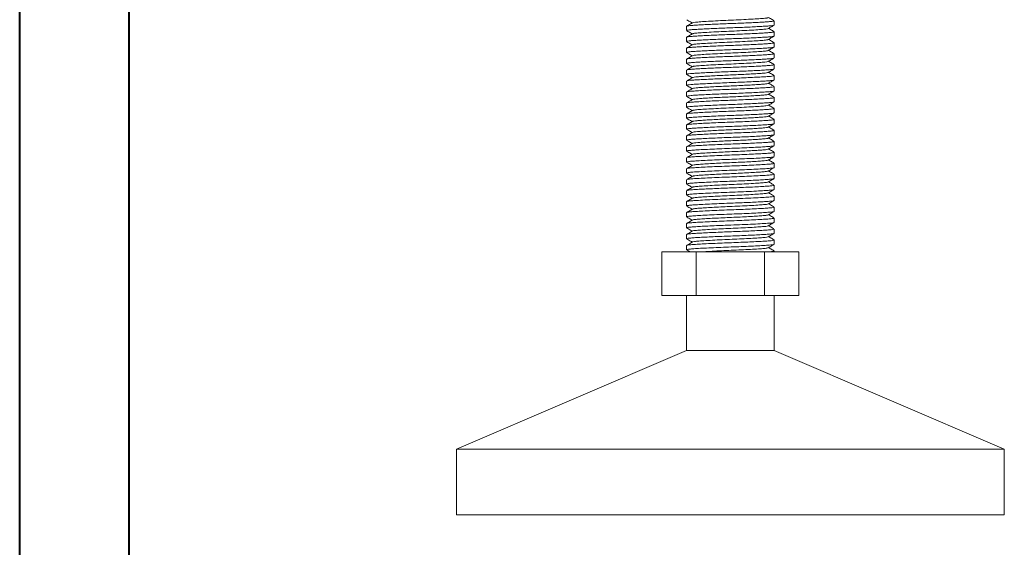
# Model space of a CAD drawing. Header units: millimetres. Extents: x 0 to 210, y 0 to 297.
# Tile 2 of 9: x 0 to 90, y 104 to 152. Entities that reach past the tile are written whole.
import ezdxf

# ---------------------------------------------------------------- set-up
doc = ezdxf.new("R2010")
doc.units = ezdxf.units.MM

msp = doc.modelspace()

# ---------------------------------------------------------------- linework, layer by layer
at = {"color": 7, "linetype": 'Continuous', "lineweight": 40}
for p, q in [((0.079, 0.215), (0.079, 297.215)), ((10.079, 5.215), (10.079, 292.215))]:
    msp.add_line(p, q, dxfattribs=at)
at = {"color": 7, "linetype": 'Continuous', "lineweight": 15}
for p, q in [((68.937, 151.572), (68.937, 151.962)), ((60.937, 151.462), (60.937, 151.072)), ((68.937, 150.572), (68.937, 150.962)), ((60.937, 150.462), (60.937, 150.072)), ((60.937, 149.462), (60.937, 149.072)), ((68.937, 149.572), (68.937, 149.962)), ((60.937, 148.462), (60.937, 148.072)), ((60.949, 148.462), (60.94, 148.469)), ((68.937, 148.572), (68.937, 148.962)), ((60.941, 147.462), (60.937, 147.464)), ((60.937, 147.462), (60.937, 147.072)), ((68.937, 147.572), (68.937, 147.962)), ((68.937, 146.572), (68.937, 146.962)), ((60.937, 146.462), (60.937, 146.072)), ((68.937, 145.572), (68.937, 145.962)), ((60.937, 145.462), (60.937, 145.072)), ((60.947, 145.462), (60.938, 145.467)), ((68.934, 144.968), (68.917, 144.973)), ((68.937, 144.572), (68.937, 144.962)), ((60.937, 144.462), (60.937, 144.072)), ((68.93, 143.971), (68.918, 143.974)), ((68.937, 143.572), (68.937, 143.962)), ((60.937, 143.462), (60.937, 143.072)), ((60.956, 143.462), (60.945, 143.473)), ((68.937, 142.572), (68.937, 142.962)), ((60.937, 142.462), (60.937, 142.072)), ((60.937, 141.462), (60.937, 141.072)), ((68.937, 141.572), (68.937, 141.962)), ((60.937, 140.462), (60.937, 140.072)), ((68.937, 140.572), (68.937, 140.962)), ((60.937, 139.462), (60.937, 139.072)), ((68.937, 139.572), (68.937, 139.962)), ((60.937, 138.462), (60.937, 138.072)), ((68.937, 138.572), (68.937, 138.962)), ((68.937, 137.572), (68.937, 137.962)), ((60.946, 137.462), (60.937, 137.465)), ((60.937, 137.462), (60.937, 137.072)), ((68.937, 136.572), (68.937, 136.962)), ((60.937, 136.462), (60.937, 136.072)), ((68.937, 135.572), (68.937, 135.962)), ((60.937, 135.462), (60.937, 135.072)), ((68.937, 134.572), (68.937, 134.962)), ((60.937, 134.462), (60.937, 134.072)), ((68.937, 133.572), (68.937, 133.962)), ((60.944, 133.462), (60.937, 133.465)), ((60.937, 133.462), (60.937, 133.072)), ((60.937, 132.462), (60.937, 132.072)), ((68.919, 132.572), (68.931, 132.563)), ((68.937, 132.572), (68.937, 132.962)), ((60.937, 131.462), (60.937, 131.072)), ((68.934, 131.968), (68.919, 131.973)), ((68.937, 131.572), (68.937, 131.962)), ((58.687, 130.89), (58.687, 126.89)), ((58.687, 130.89), (61.812, 130.89)), ((61.812, 130.89), (61.812, 126.89)), ((61.812, 130.89), (68.062, 130.89)), ((68.062, 130.89), (68.062, 126.89)), ((68.062, 130.89), (71.187, 130.89)), ((68.937, 130.89), (68.937, 130.962)), ((69.071, 130.89), (69.061, 130.896)), ((71.187, 126.89), (71.187, 130.89)), ((61.812, 126.89), (58.687, 126.89)), ((60.937, 126.89), (60.937, 121.89)), ((68.062, 126.89), (61.812, 126.89)), ((71.187, 126.89), (68.062, 126.89)), ((68.937, 121.89), (68.937, 126.89)), ((60.937, 121.89), (39.937, 112.89)), ((60.937, 121.89), (68.937, 121.89)), ((89.937, 112.89), (68.937, 121.89)), ((39.937, 112.89), (39.937, 106.89)), ((39.937, 112.89), (89.937, 112.89)), ((89.937, 106.89), (89.937, 112.89)), ((39.937, 106.89), (89.937, 106.89))]:
    msp.add_line(p, q, dxfattribs=at)
for points, knots in [([(60.957, 152.055), (61.023, 152.016), (61.189, 151.921), (61.354, 151.825), (61.453, 151.767)], [0, 0, 0, 0, 0.39992, 1, 1, 1, 1]), ([(60.961, 151.473), (60.962, 151.476), (60.965, 151.49), (61.113, 151.513), (61.395, 151.541), (61.802, 151.568), (62.319, 151.598), (62.937, 151.629), (63.626, 151.661), (64.349, 151.691), (65.082, 151.717), (65.812, 151.745), (66.526, 151.776), (67.191, 151.807), (67.773, 151.838), (68.245, 151.867), (68.608, 151.893), (68.84, 151.923), (68.946, 151.946), (68.927, 151.959), (68.923, 151.962)], [0, 0, 0, 0, 0.01923, 0.08022, 0.13946, 0.198022, 0.258557, 0.320158, 0.381737, 0.44221, 0.500714, 0.560039, 0.621076, 0.682796, 0.744101, 0.803933, 0.86223, 0.922277, 0.983683, 1, 1, 1, 1]), ([(68.361, 152.253), (68.352, 152.245), (68.325, 152.221), (67.991, 152.185), (67.413, 152.144), (66.624, 152.097), (65.709, 152.05), (64.741, 152.01), (63.786, 151.966), (62.912, 151.919), (62.196, 151.873), (61.716, 151.833), (61.48, 151.801), (61.493, 151.783), (61.495, 151.78)], [0, 0, 0, 0, 0.052005, 0.144132, 0.235898, 0.331028, 0.425848, 0.517001, 0.60987, 0.705273, 0.799464, 0.890192, 0.983989, 1, 1, 1, 1]), ([(68.913, 151.982), (68.863, 152.011), (68.698, 152.106), (68.534, 152.201), (68.42, 152.267)], [0, 0, 0, 0, 0.30426, 1, 1, 1, 1]), ([(68.919, 151.572), (68.923, 151.568), (68.938, 151.553), (68.814, 151.528), (68.561, 151.5), (68.182, 151.473), (67.693, 151.444), (67.097, 151.413), (66.422, 151.381), (65.705, 151.351), (64.973, 151.324), (64.241, 151.297), (63.521, 151.266), (62.84, 151.235), (62.235, 151.204), (61.735, 151.174), (61.345, 151.148), (61.079, 151.119), (60.941, 151.094), (60.951, 151.078), (60.954, 151.072)], [0, 0, 0, 0, 0.024967, 0.084943, 0.143443, 0.200521, 0.259365, 0.319503, 0.379889, 0.439448, 0.497195, 0.55472, 0.614142, 0.674492, 0.734703, 0.79372, 0.850863, 0.909165, 0.969038, 1, 1, 1, 1]), ([(60.951, 151.058), (61.016, 151.02), (61.184, 150.924), (61.351, 150.827), (61.453, 150.767)], [0, 0, 0, 0, 0.389326, 1, 1, 1, 1]), ([(60.955, 150.474), (60.955, 150.476), (60.953, 150.487), (61.083, 150.509), (61.344, 150.537), (61.735, 150.564), (62.235, 150.593), (62.84, 150.625), (63.521, 150.656), (64.241, 150.686), (64.973, 150.713), (65.705, 150.741), (66.422, 150.771), (67.097, 150.803), (67.693, 150.834), (68.182, 150.863), (68.561, 150.889), (68.814, 150.918), (68.938, 150.943), (68.923, 150.958), (68.919, 150.962)], [0, 0, 0, 0, 0.007623, 0.068938, 0.128645, 0.187164, 0.247602, 0.309263, 0.371067, 0.43192, 0.490831, 0.549968, 0.610962, 0.672802, 0.734388, 0.79465, 0.853103, 0.913011, 0.974431, 1, 1, 1, 1]), ([(61.476, 151.78), (61.352, 151.709), (61.18, 151.609), (61.007, 151.509), (60.957, 151.48)], [0, 0, 0, 0, 0.711667, 1, 1, 1, 1]), ([(68.397, 151.254), (68.345, 151.238), (68.243, 151.208), (67.768, 151.169), (67.094, 151.123), (66.238, 151.076), (65.292, 151.031), (64.323, 150.992), (63.394, 150.946), (62.577, 150.898), (61.962, 150.855), (61.578, 150.819), (61.527, 150.792), (61.505, 150.781)], [0, 0, 0, 0, 0.094113, 0.184858, 0.278473, 0.373917, 0.467428, 0.558206, 0.652591, 0.747912, 0.840437, 0.931812, 1, 1, 1, 1]), ([(68.397, 151.254), (68.492, 151.309), (68.668, 151.411), (68.844, 151.513), (68.924, 151.559)], [0, 0, 0, 0, 0.540314, 1, 1, 1, 1]), ([(68.919, 150.978), (68.869, 151.007), (68.703, 151.103), (68.536, 151.2), (68.42, 151.267)], [0, 0, 0, 0, 0.299981, 1, 1, 1, 1]), ([(68.916, 150.561), (68.916, 150.559), (68.916, 150.546), (68.781, 150.524), (68.513, 150.496), (68.116, 150.469), (67.61, 150.439), (67.001, 150.408), (66.317, 150.377), (65.596, 150.347), (64.864, 150.32), (64.132, 150.292), (63.416, 150.262), (62.744, 150.23), (62.153, 150.199), (61.67, 150.17), (61.296, 150.144), (61.05, 150.115), (60.932, 150.091), (60.949, 150.076), (60.953, 150.072)], [0, 0, 0, 0, 0.012524, 0.07367, 0.133161, 0.191623, 0.252033, 0.313612, 0.37528, 0.435946, 0.494648, 0.553789, 0.614737, 0.676476, 0.737907, 0.797965, 0.856294, 0.916189, 0.977543, 1, 1, 1, 1]), ([(61.477, 150.781), (61.354, 150.71), (61.18, 150.609), (61.005, 150.508), (60.953, 150.478)], [0, 0, 0, 0, 0.703902, 1, 1, 1, 1]), ([(68.363, 150.254), (68.36, 150.247), (68.35, 150.225), (68.051, 150.19), (67.505, 150.15), (66.74, 150.103), (65.837, 150.056), (64.872, 150.015), (63.912, 149.972), (63.022, 149.925), (62.281, 149.879), (61.768, 149.839), (61.502, 149.805), (61.505, 149.785), (61.506, 149.781)], [0, 0, 0, 0, 0.040705, 0.133498, 0.224785, 0.319714, 0.414846, 0.506532, 0.598841, 0.694165, 0.788784, 0.879729, 0.973072, 1, 1, 1, 1]), ([(68.397, 150.254), (68.506, 150.317), (68.679, 150.418), (68.853, 150.518), (68.919, 150.556)], [0, 0, 0, 0, 0.6252704, 1, 1, 1, 1]), ([(68.921, 149.977), (68.867, 150.008), (68.7, 150.105), (68.533, 150.201), (68.42, 150.267)], [0, 0, 0, 0, 0.319687, 1, 1, 1, 1]), ([(68.909, 149.559), (68.908, 149.556), (68.901, 149.543), (68.748, 149.52), (68.461, 149.492), (68.048, 149.465), (67.526, 149.435), (66.903, 149.404), (66.211, 149.372), (65.488, 149.342), (64.755, 149.316), (64.025, 149.288), (63.312, 149.257), (62.651, 149.226), (62.074, 149.195), (61.607, 149.166), (61.25, 149.14), (61.025, 149.11), (60.924, 149.087), (60.945, 149.075), (60.949, 149.072)], [0, 0, 0, 0, 0.018367, 0.079536, 0.138903, 0.197784, 0.258639, 0.320512, 0.382308, 0.442942, 0.501614, 0.561284, 0.622625, 0.684598, 0.746099, 0.806072, 0.864621, 0.925, 0.986693, 1, 1, 1, 1]), ([(60.953, 149.462), (60.949, 149.466), (60.932, 149.48), (61.05, 149.504), (61.296, 149.533), (61.67, 149.56), (62.153, 149.589), (62.744, 149.62), (63.416, 149.651), (64.132, 149.682), (64.864, 149.71), (65.596, 149.736), (66.317, 149.766), (67.001, 149.798), (67.61, 149.829), (68.116, 149.859), (68.512, 149.885), (68.784, 149.914), (68.928, 149.94), (68.921, 149.956), (68.919, 149.962)], [0, 0, 0, 0, 0.021969, 0.081992, 0.140587, 0.19765, 0.256405, 0.316503, 0.376901, 0.436526, 0.494383, 0.551811, 0.611161, 0.67149, 0.731733, 0.790832, 0.848024, 0.906224, 0.966043, 1, 1, 1, 1]), ([(61.477, 149.781), (61.354, 149.71), (61.178, 149.608), (61.001, 149.506), (60.948, 149.475)], [0, 0, 0, 0, 0.697318, 1, 1, 1, 1]), ([(60.959, 150.053), (61.024, 150.016), (61.189, 149.92), (61.354, 149.825), (61.453, 149.767)], [0, 0, 0, 0, 0.396428, 1, 1, 1, 1]), ([(68.376, 149.253), (68.342, 149.24), (68.267, 149.212), (67.842, 149.174), (67.198, 149.13), (66.361, 149.083), (65.423, 149.037), (64.453, 148.998), (63.514, 148.952), (62.677, 148.905), (62.032, 148.861), (61.6, 148.822), (61.525, 148.793), (61.488, 148.779)], [0, 0, 0, 0, 0.078921, 0.16987, 0.262937, 0.358325, 0.452281, 0.542944, 0.636892, 0.732281, 0.825359, 0.916301, 1, 1, 1, 1]), ([(68.395, 149.253), (68.503, 149.315), (68.676, 149.416), (68.849, 149.516), (68.913, 149.553)], [0, 0, 0, 0, 0.628369, 1, 1, 1, 1]), ([(68.93, 148.972), (68.876, 149.003), (68.706, 149.101), (68.536, 149.2), (68.42, 149.267)], [0, 0, 0, 0, 0.314961, 1, 1, 1, 1]), ([(68.911, 148.562), (68.906, 148.556), (68.89, 148.541), (68.714, 148.515), (68.406, 148.488), (67.977, 148.461), (67.439, 148.43), (66.804, 148.399), (66.105, 148.368), (65.379, 148.338), (64.646, 148.312), (63.917, 148.283), (63.21, 148.252), (62.559, 148.221), (61.998, 148.19), (61.547, 148.162), (61.207, 148.136), (61.003, 148.106), (60.916, 148.084), (60.939, 148.073), (60.941, 148.072)], [0, 0, 0, 0, 0.032706, 0.093344, 0.152055, 0.210943, 0.271691, 0.333293, 0.394655, 0.454708, 0.512945, 0.572604, 0.633781, 0.695424, 0.756435, 0.815782, 0.874146, 0.934462, 0.995931, 1, 1, 1, 1]), ([(61.475, 148.78), (61.352, 148.708), (61.177, 148.607), (61.003, 148.506), (60.951, 148.476)], [0, 0, 0, 0, 0.704242, 1, 1, 1, 1]), ([(60.953, 148.473), (60.975, 148.482), (61.02, 148.501), (61.254, 148.529), (61.606, 148.556), (62.075, 148.584), (62.65, 148.615), (63.312, 148.647), (64.025, 148.677), (64.755, 148.706), (65.488, 148.732), (66.211, 148.762), (66.903, 148.793), (67.526, 148.825), (68.048, 148.855), (68.46, 148.881), (68.752, 148.909), (68.918, 148.937), (68.921, 148.955), (68.922, 148.962)], [0, 0, 0, 0, 0.053364, 0.113487, 0.171788, 0.231507, 0.292747, 0.354458, 0.415539, 0.474956, 0.53338, 0.593757, 0.655291, 0.716901, 0.777498, 0.83613, 0.895245, 0.956155, 1, 1, 1, 1]), ([(60.957, 149.055), (61.02, 149.018), (61.186, 148.922), (61.351, 148.826), (61.453, 148.767)], [0, 0, 0, 0, 0.383359, 1, 1, 1, 1]), ([(68.399, 148.255), (68.507, 148.318), (68.68, 148.418), (68.852, 148.517), (68.915, 148.554)], [0, 0, 0, 0, 0.6309529, 1, 1, 1, 1]), ([(68.91, 147.983), (68.861, 148.012), (68.697, 148.106), (68.533, 148.201), (68.42, 148.267)], [0, 0, 0, 0, 0.304579, 1, 1, 1, 1]), ([(68.901, 147.558), (68.888, 147.551), (68.855, 147.532), (68.609, 147.504), (68.201, 147.474), (67.643, 147.441), (66.957, 147.406), (66.181, 147.371), (65.363, 147.338), (64.535, 147.308), (63.717, 147.275), (62.938, 147.24), (62.248, 147.205), (61.689, 147.171), (61.266, 147.142), (61.016, 147.109), (60.909, 147.085), (60.939, 147.073), (60.94, 147.072)], [0, 0, 0, 0, 0.042593, 0.110672, 0.176721, 0.2448, 0.314432, 0.384077, 0.45219, 0.51824, 0.586284, 0.655905, 0.725561, 0.793708, 0.859759, 0.927769, 0.997377, 1, 1, 1, 1]), ([(61.478, 147.781), (61.355, 147.71), (61.182, 147.61), (61.009, 147.51), (60.959, 147.481)], [0, 0, 0, 0, 0.712044, 1, 1, 1, 1]), ([(60.961, 148.052), (61.025, 148.015), (61.189, 147.92), (61.353, 147.825), (61.453, 147.767)], [0, 0, 0, 0, 0.387479, 1, 1, 1, 1]), ([(60.963, 147.474), (60.976, 147.481), (61.007, 147.499), (61.213, 147.525), (61.546, 147.552), (61.998, 147.58), (62.559, 147.611), (63.21, 147.642), (63.917, 147.673), (64.646, 147.702), (65.379, 147.728), (66.105, 147.757), (66.804, 147.788), (67.439, 147.82), (67.977, 147.85), (68.406, 147.878), (68.716, 147.905), (68.907, 147.934), (68.921, 147.953), (68.928, 147.962)], [0, 0, 0, 0, 0.041391, 0.101955, 0.16056, 0.220151, 0.281413, 0.34331, 0.404738, 0.464643, 0.523119, 0.58342, 0.645034, 0.70689, 0.767888, 0.827018, 0.885971, 0.946859, 1, 1, 1, 1]), ([(68.368, 148.255), (68.369, 148.25), (68.373, 148.23), (68.107, 148.196), (67.594, 148.156), (66.853, 148.109), (65.963, 148.062), (65.003, 148.02), (64.039, 147.978), (63.135, 147.931), (62.37, 147.885), (61.823, 147.844), (61.525, 147.81), (61.515, 147.788), (61.511, 147.781)], [0, 0, 0, 0, 0.029996, 0.123204, 0.214001, 0.308466, 0.403644, 0.495821, 0.587353, 0.682331, 0.777118, 0.868271, 0.960907, 1, 1, 1, 1]), ([(68.393, 147.252), (68.501, 147.315), (68.672, 147.414), (68.844, 147.513), (68.906, 147.549)], [0, 0, 0, 0, 0.634303, 1, 1, 1, 1]), ([(68.909, 146.563), (68.899, 146.555), (68.875, 146.536), (68.639, 146.507), (68.244, 146.477), (67.699, 146.444), (67.024, 146.409), (66.253, 146.374), (65.438, 146.34), (64.609, 146.311), (63.789, 146.278), (63.005, 146.243), (62.306, 146.208), (61.734, 146.174), (61.299, 146.145), (61.032, 146.112), (60.915, 146.087), (60.943, 146.074), (60.947, 146.072)], [0, 0, 0, 0, 0.0446847, 0.1123747, 0.1778779, 0.2451615, 0.3141166, 0.3832244, 0.4509461, 0.5164578, 0.5837057, 0.6526466, 0.7217637, 0.7895169, 0.8550384, 0.9222503, 0.9911767, 1, 1, 1, 1]), ([(61.473, 146.779), (61.35, 146.707), (61.178, 146.608), (61.005, 146.508), (60.956, 146.479)], [0, 0, 0, 0, 0.712884, 1, 1, 1, 1]), ([(60.959, 147.053), (61.022, 147.017), (61.187, 146.921), (61.352, 146.826), (61.453, 146.767)], [0, 0, 0, 0, 0.382173, 1, 1, 1, 1]), ([(60.96, 146.472), (60.976, 146.481), (61.013, 146.501), (61.273, 146.532), (61.687, 146.561), (62.249, 146.594), (62.938, 146.629), (63.717, 146.665), (64.535, 146.698), (65.363, 146.727), (66.181, 146.76), (66.957, 146.796), (67.644, 146.831), (68.198, 146.864), (68.617, 146.893), (68.862, 146.927), (68.966, 146.95), (68.936, 146.962), (68.936, 146.962)], [0, 0, 0, 0, 0.052323, 0.119789, 0.185312, 0.252913, 0.322012, 0.391076, 0.458576, 0.524097, 0.591665, 0.660752, 0.729828, 0.797362, 0.862882, 0.930417, 0.999493, 1, 1, 1, 1]), ([(68.374, 147.252), (68.363, 147.245), (68.335, 147.227), (68.123, 147.199), (67.769, 147.169), (67.285, 147.136), (66.69, 147.101), (66.016, 147.066), (65.307, 147.032), (64.588, 147.003), (63.878, 146.97), (63.202, 146.935), (62.604, 146.899), (62.117, 146.866), (61.758, 146.837), (61.534, 146.807), (61.502, 146.787), (61.489, 146.778)], [0, 0, 0, 0, 0.040643, 0.110482, 0.178237, 0.248076, 0.319511, 0.390958, 0.460833, 0.528588, 0.598391, 0.669814, 0.741273, 0.811182, 0.878939, 0.948708, 1, 1, 1, 1]), ([(68.4, 146.256), (68.509, 146.319), (68.68, 146.418), (68.852, 146.517), (68.914, 146.554)], [0, 0, 0, 0, 0.633564, 1, 1, 1, 1]), ([(68.915, 146.98), (68.866, 147.008), (68.701, 147.104), (68.536, 147.2), (68.42, 147.267)], [0, 0, 0, 0, 0.296755, 1, 1, 1, 1]), ([(61.481, 145.783), (61.357, 145.711), (61.184, 145.611), (61.011, 145.511), (60.961, 145.482)], [0, 0, 0, 0, 0.712411, 1, 1, 1, 1]), ([(60.964, 146.05), (61.027, 146.014), (61.19, 145.92), (61.353, 145.825), (61.453, 145.767)], [0, 0, 0, 0, 0.382661, 1, 1, 1, 1]), ([(60.965, 145.475), (60.985, 145.484), (61.032, 145.504), (61.305, 145.534), (61.732, 145.564), (62.306, 145.597), (63.005, 145.633), (63.79, 145.668), (64.609, 145.701), (65.438, 145.73), (66.253, 145.764), (67.024, 145.799), (67.699, 145.834), (68.243, 145.867), (68.641, 145.896), (68.893, 145.929), (68.918, 145.951), (68.93, 145.962)], [0, 0, 0, 0, 0.052831, 0.120487, 0.186441, 0.254642, 0.324215, 0.393612, 0.461304, 0.527248, 0.595418, 0.664982, 0.734393, 0.802121, 0.868057, 0.936194, 1, 1, 1, 1]), ([(68.381, 146.256), (68.373, 146.249), (68.352, 146.23), (68.15, 146.201), (67.807, 146.172), (67.334, 146.139), (66.748, 146.104), (66.079, 146.069), (65.372, 146.035), (64.653, 146.006), (63.941, 145.973), (63.26, 145.938), (62.654, 145.903), (62.156, 145.869), (61.785, 145.839), (61.553, 145.81), (61.514, 145.791), (61.497, 145.783)], [0, 0, 0, 0, 0.042843, 0.112904, 0.1807, 0.25034, 0.321713, 0.393243, 0.463337, 0.531142, 0.600745, 0.672103, 0.743643, 0.81377, 0.881585, 0.951151, 1, 1, 1, 1]), ([(68.909, 145.984), (68.86, 146.012), (68.697, 146.107), (68.534, 146.201), (68.42, 146.267)], [0, 0, 0, 0, 0.2996757, 1, 1, 1, 1]), ([(68.899, 145.558), (68.894, 145.553), (68.878, 145.536), (68.666, 145.509), (68.287, 145.48), (67.753, 145.447), (67.089, 145.412), (66.325, 145.377), (65.512, 145.343), (64.684, 145.314), (63.862, 145.281), (63.073, 145.246), (62.364, 145.211), (61.78, 145.177), (61.332, 145.147), (61.049, 145.115), (60.921, 145.089), (60.947, 145.075), (60.952, 145.072)], [0, 0, 0, 0, 0.029402, 0.09792, 0.164115, 0.231815, 0.301332, 0.371145, 0.439694, 0.505905, 0.573567, 0.643068, 0.712888, 0.781467, 0.847696, 0.915319, 0.984803, 1, 1, 1, 1]), ([(60.952, 144.462), (60.947, 144.465), (60.921, 144.479), (61.049, 144.505), (61.332, 144.537), (61.78, 144.567), (62.364, 144.601), (63.073, 144.636), (63.862, 144.671), (64.684, 144.703), (65.512, 144.733), (66.325, 144.767), (67.089, 144.802), (67.754, 144.837), (68.286, 144.869), (68.669, 144.899), (68.902, 144.931), (68.917, 144.952), (68.924, 144.962)], [0, 0, 0, 0, 0.014778, 0.082346, 0.148105, 0.212508, 0.279196, 0.347091, 0.414676, 0.480472, 0.544858, 0.611517, 0.679405, 0.747005, 0.812839, 0.877208, 0.943838, 1, 1, 1, 1]), ([(61.473, 144.778), (61.35, 144.707), (61.174, 144.605), (60.998, 144.504), (60.946, 144.473)], [0, 0, 0, 0, 0.699978, 1, 1, 1, 1]), ([(60.963, 145.051), (61.018, 145.019), (61.181, 144.925), (61.345, 144.83), (61.453, 144.767)], [0, 0, 0, 0, 0.334783, 1, 1, 1, 1]), ([(68.373, 145.251), (68.369, 145.247), (68.354, 145.231), (68.173, 145.204), (67.844, 145.175), (67.381, 145.142), (66.805, 145.107), (66.141, 145.072), (65.436, 145.038), (64.717, 145.008), (64.004, 144.976), (63.319, 144.941), (62.704, 144.906), (62.196, 144.872), (61.812, 144.842), (61.554, 144.811), (61.503, 144.789), (61.479, 144.778)], [0, 0, 0, 0, 0.026777, 0.097022, 0.164881, 0.234285, 0.305554, 0.377127, 0.447403, 0.515279, 0.584644, 0.655896, 0.727477, 0.797783, 0.865678, 0.935003, 1, 1, 1, 1]), ([(68.392, 145.251), (68.5, 145.314), (68.671, 145.413), (68.843, 145.512), (68.905, 145.548)], [0, 0, 0, 0, 0.634906, 1, 1, 1, 1]), ([(68.92, 144.977), (68.869, 145.007), (68.702, 145.104), (68.535, 145.2), (68.42, 145.267)], [0, 0, 0, 0, 0.306261, 1, 1, 1, 1]), ([(68.908, 144.563), (68.905, 144.557), (68.896, 144.54), (68.694, 144.512), (68.327, 144.482), (67.807, 144.45), (67.154, 144.416), (66.396, 144.38), (65.586, 144.346), (64.759, 144.316), (63.935, 144.284), (63.142, 144.249), (62.423, 144.214), (61.827, 144.18), (61.366, 144.15), (61.067, 144.118), (60.927, 144.091), (60.95, 144.076), (60.956, 144.072)], [0, 0, 0, 0, 0.0328545, 0.1008672, 0.1665214, 0.2333191, 0.3020428, 0.3711997, 0.4392405, 0.5049188, 0.5716773, 0.6403827, 0.7095448, 0.7776132, 0.843317, 0.9100359, 0.9787228, 1, 1, 1, 1]), ([(61.481, 143.783), (61.358, 143.712), (61.184, 143.611), (61.009, 143.51), (60.957, 143.48)], [0, 0, 0, 0, 0.703953, 1, 1, 1, 1]), ([(60.959, 143.476), (60.992, 143.487), (61.06, 143.509), (61.371, 143.54), (61.825, 143.57), (62.423, 143.604), (63.142, 143.639), (63.936, 143.674), (64.759, 143.706), (65.586, 143.736), (66.396, 143.77), (67.154, 143.805), (67.807, 143.84), (68.327, 143.872), (68.696, 143.902), (68.911, 143.933), (68.916, 143.953), (68.919, 143.962)], [0, 0, 0, 0, 0.062596, 0.129979, 0.196336, 0.265081, 0.334931, 0.40432, 0.471743, 0.538074, 0.606792, 0.676637, 0.746044, 0.813506, 0.879813, 0.948502, 1, 1, 1, 1]), ([(60.962, 144.052), (61.025, 144.015), (61.188, 143.921), (61.352, 143.826), (61.453, 143.767)], [0, 0, 0, 0, 0.383135, 1, 1, 1, 1]), ([(68.391, 144.256), (68.393, 144.255), (68.415, 144.238), (68.204, 144.207), (67.76, 144.167), (67.07, 144.122), (66.214, 144.075), (65.265, 144.03), (64.296, 143.991), (63.369, 143.944), (62.557, 143.897), (61.949, 143.854), (61.578, 143.818), (61.532, 143.793), (61.513, 143.783)], [0, 0, 0, 0, 0.006799, 0.101071, 0.191839, 0.285603, 0.381094, 0.47455, 0.565416, 0.659927, 0.755271, 0.847719, 0.939248, 1, 1, 1, 1]), ([(68.4, 144.256), (68.509, 144.319), (68.68, 144.418), (68.851, 144.517), (68.913, 144.553)], [0, 0, 0, 0, 0.635417, 1, 1, 1, 1]), ([(68.92, 143.978), (68.868, 144.008), (68.701, 144.104), (68.535, 144.201), (68.42, 144.267)], [0, 0, 0, 0, 0.3107442, 1, 1, 1, 1]), ([(68.905, 143.558), (68.904, 143.555), (68.9, 143.541), (68.718, 143.515), (68.368, 143.485), (67.859, 143.453), (67.217, 143.419), (66.467, 143.383), (65.66, 143.349), (64.833, 143.319), (64.009, 143.287), (63.211, 143.253), (62.483, 143.217), (61.875, 143.183), (61.402, 143.153), (61.088, 143.121), (60.934, 143.094), (60.953, 143.077), (60.958, 143.072)], [0, 0, 0, 0, 0.0172319, 0.0860675, 0.1525225, 0.2197245, 0.2889972, 0.3588484, 0.4277104, 0.4941976, 0.5613583, 0.6306105, 0.7004647, 0.7693527, 0.8358735, 0.9029926, 0.972224, 1, 1, 1, 1]), ([(60.953, 142.471), (60.952, 142.473), (60.942, 142.486), (61.091, 142.511), (61.401, 142.542), (61.875, 142.573), (62.483, 142.607), (63.211, 142.642), (64.009, 142.677), (64.833, 142.708), (65.66, 142.739), (66.467, 142.773), (67.217, 142.808), (67.859, 142.843), (68.367, 142.875), (68.722, 142.905), (68.919, 142.935), (68.917, 142.954), (68.916, 142.962)], [0, 0, 0, 0, 0.009331, 0.077902, 0.144381, 0.210267, 0.278498, 0.347685, 0.416277, 0.482797, 0.54865, 0.616855, 0.68604, 0.754652, 0.821213, 0.887034, 0.955213, 1, 1, 1, 1]), ([(60.961, 143.052), (61.025, 143.015), (61.189, 142.92), (61.353, 142.825), (61.453, 142.767)], [0, 0, 0, 0, 0.388865, 1, 1, 1, 1]), ([(68.379, 143.251), (68.379, 143.249), (68.374, 143.235), (68.217, 143.21), (67.915, 143.18), (67.473, 143.148), (66.916, 143.114), (66.265, 143.078), (65.565, 143.044), (64.847, 143.014), (64.131, 142.982), (63.439, 142.947), (62.807, 142.912), (62.28, 142.878), (61.868, 142.847), (61.6, 142.816), (61.471, 142.792), (61.478, 142.779), (61.479, 142.778)], [0, 0, 0, 0, 0.014031, 0.084654, 0.152832, 0.221777, 0.292849, 0.364515, 0.435165, 0.503377, 0.572279, 0.64333, 0.714999, 0.785676, 0.853922, 0.922782, 0.993811, 1, 1, 1, 1]), ([(68.392, 143.251), (68.5, 143.314), (68.673, 143.414), (68.845, 143.514), (68.909, 143.551)], [0, 0, 0, 0, 0.630074, 1, 1, 1, 1]), ([(68.925, 142.975), (68.872, 143.005), (68.703, 143.103), (68.535, 143.201), (68.42, 143.267)], [0, 0, 0, 0, 0.316626, 1, 1, 1, 1]), ([(68.911, 142.563), (68.912, 142.559), (68.915, 142.544), (68.743, 142.518), (68.406, 142.488), (67.91, 142.457), (67.28, 142.422), (66.538, 142.386), (65.734, 142.352), (64.908, 142.321), (64.082, 142.29), (63.281, 142.256), (62.545, 142.22), (61.924, 142.186), (61.439, 142.155), (61.109, 142.124), (60.941, 142.096), (60.955, 142.078), (60.959, 142.072)], [0, 0, 0, 0, 0.0200465, 0.088401, 0.154456, 0.2207905, 0.2892996, 0.358521, 0.4268997, 0.4929943, 0.5592863, 0.6277731, 0.6969953, 0.7653978, 0.8315334, 0.8977826, 0.9662467, 1, 1, 1, 1]), ([(61.473, 142.778), (61.35, 142.707), (61.176, 142.606), (61.002, 142.506), (60.951, 142.476)], [0, 0, 0, 0, 0.706756, 1, 1, 1, 1]), ([(60.956, 142.055), (61.02, 142.018), (61.186, 141.922), (61.352, 141.826), (61.453, 141.767)], [0, 0, 0, 0, 0.386978, 1, 1, 1, 1]), ([(68.386, 142.256), (68.386, 142.253), (68.388, 142.239), (68.24, 142.213), (67.948, 142.182), (67.517, 142.151), (66.971, 142.117), (66.326, 142.081), (65.629, 142.047), (64.911, 142.016), (64.195, 141.985), (63.499, 141.951), (62.861, 141.915), (62.322, 141.881), (61.899, 141.85), (61.621, 141.819), (61.482, 141.796), (61.484, 141.784), (61.484, 141.783)], [0, 0, 0, 0, 0.01758, 0.088351, 0.156738, 0.225416, 0.296346, 0.368016, 0.438812, 0.50724, 0.575873, 0.646781, 0.718451, 0.789272, 0.857743, 0.926331, 0.997216, 1, 1, 1, 1]), ([(68.4, 142.256), (68.509, 142.319), (68.681, 142.419), (68.853, 142.518), (68.916, 142.555)], [0, 0, 0, 0, 0.631782, 1, 1, 1, 1]), ([(68.92, 141.978), (68.869, 142.007), (68.702, 142.104), (68.535, 142.2), (68.42, 142.267)], [0, 0, 0, 0, 0.305969, 1, 1, 1, 1]), ([(60.959, 141.462), (60.955, 141.468), (60.941, 141.485), (61.109, 141.514), (61.439, 141.545), (61.924, 141.576), (62.545, 141.61), (63.281, 141.645), (64.082, 141.68), (64.908, 141.711), (65.734, 141.742), (66.538, 141.776), (67.28, 141.812), (67.91, 141.846), (68.405, 141.877), (68.746, 141.908), (68.926, 141.937), (68.917, 141.955), (68.914, 141.962)], [0, 0, 0, 0, 0.033139, 0.100357, 0.165401, 0.230333, 0.29749, 0.365453, 0.432693, 0.497779, 0.562671, 0.629805, 0.697766, 0.765029, 0.830156, 0.895009, 0.962119, 1, 1, 1, 1]), ([(68.916, 141.56), (68.916, 141.559), (68.922, 141.545), (68.764, 141.521), (68.444, 141.49), (67.96, 141.46), (67.342, 141.425), (66.608, 141.39), (65.807, 141.355), (64.982, 141.324), (64.156, 141.293), (63.351, 141.259), (62.607, 141.224), (61.974, 141.189), (61.476, 141.158), (61.132, 141.127), (60.948, 141.098), (60.956, 141.079), (60.959, 141.072)], [0, 0, 0, 0, 0.0081443, 0.0770329, 0.1437211, 0.2101821, 0.2789458, 0.3485651, 0.417476, 0.484207, 0.5506285, 0.6193678, 0.6889858, 0.7579187, 0.8246921, 0.8910754, 0.95979, 1, 1, 1, 1]), ([(61.481, 141.783), (61.358, 141.712), (61.183, 141.611), (61.008, 141.509), (60.957, 141.479)], [0, 0, 0, 0, 0.703243, 1, 1, 1, 1]), ([(68.39, 141.253), (68.391, 141.252), (68.394, 141.24), (68.257, 141.216), (67.981, 141.185), (67.56, 141.154), (67.024, 141.12), (66.387, 141.084), (65.692, 141.05), (64.976, 141.019), (64.259, 140.988), (63.56, 140.954), (62.915, 140.918), (62.366, 140.884), (61.933, 140.852), (61.638, 140.822), (61.488, 140.796), (61.488, 140.782), (61.488, 140.779)], [0, 0, 0, 0, 0.004854, 0.075604, 0.144092, 0.212347, 0.282969, 0.354471, 0.425244, 0.493776, 0.56199, 0.632587, 0.704088, 0.774884, 0.843459, 0.911634, 0.982206, 1, 1, 1, 1]), ([(68.395, 141.253), (68.504, 141.316), (68.678, 141.417), (68.853, 141.518), (68.918, 141.556)], [0, 0, 0, 0, 0.623286, 1, 1, 1, 1]), ([(68.915, 140.98), (68.865, 141.009), (68.7, 141.105), (68.535, 141.201), (68.42, 141.267)], [0, 0, 0, 0, 0.304503, 1, 1, 1, 1]), ([(60.953, 141.057), (61.02, 141.018), (61.187, 140.922), (61.354, 140.825), (61.453, 140.767)], [0, 0, 0, 0, 0.402927, 1, 1, 1, 1]), ([(61.474, 140.779), (61.351, 140.708), (61.179, 140.608), (61.007, 140.509), (60.958, 140.48)], [0, 0, 0, 0, 0.715465, 1, 1, 1, 1]), ([(68.922, 140.562), (68.922, 140.561), (68.933, 140.548), (68.786, 140.524), (68.48, 140.493), (68.009, 140.463), (67.403, 140.428), (66.648, 140.391), (65.782, 140.354), (64.849, 140.319), (63.919, 140.284), (63.031, 140.244), (62.248, 140.205), (61.623, 140.168), (61.188, 140.134), (60.953, 140.101), (60.961, 140.08), (60.964, 140.072)], [0, 0, 0, 0, 0.006202, 0.074943, 0.141614, 0.207592, 0.275929, 0.345255, 0.422457, 0.496901, 0.571969, 0.64947, 0.727273, 0.803195, 0.877114, 0.953749, 1, 1, 1, 1]), ([(60.963, 140.472), (60.962, 140.475), (60.96, 140.491), (61.135, 140.517), (61.476, 140.547), (61.974, 140.579), (62.607, 140.613), (63.351, 140.649), (64.156, 140.683), (64.982, 140.714), (65.807, 140.745), (66.608, 140.779), (67.342, 140.815), (67.96, 140.849), (68.443, 140.88), (68.769, 140.911), (68.934, 140.939), (68.919, 140.956), (68.914, 140.962)], [0, 0, 0, 0, 0.020703, 0.089076, 0.15513, 0.221571, 0.290162, 0.359434, 0.427832, 0.493923, 0.560323, 0.628891, 0.698165, 0.766587, 0.832718, 0.899075, 0.967621, 1, 1, 1, 1]), ([(68.396, 140.255), (68.396, 140.255), (68.404, 140.243), (68.276, 140.219), (68.012, 140.188), (67.603, 140.157), (67.077, 140.123), (66.422, 140.086), (65.671, 140.049), (64.861, 140.014), (64.054, 139.979), (63.283, 139.939), (62.604, 139.9), (62.06, 139.862), (61.688, 139.829), (61.498, 139.801), (61.496, 139.785), (61.496, 139.782)], [0, 0, 0, 0, 0.003329, 0.074386, 0.143302, 0.211501, 0.28214, 0.353804, 0.433607, 0.510557, 0.588153, 0.668267, 0.748691, 0.827171, 0.903577, 0.982795, 1, 1, 1, 1]), ([(68.399, 140.255), (68.508, 140.318), (68.683, 140.419), (68.857, 140.521), (68.923, 140.559)], [0, 0, 0, 0, 0.621534, 1, 1, 1, 1]), ([(68.914, 139.981), (68.865, 140.009), (68.701, 140.104), (68.536, 140.2), (68.42, 140.267)], [0, 0, 0, 0, 0.294434, 1, 1, 1, 1]), ([(68.903, 139.56), (68.883, 139.551), (68.838, 139.528), (68.515, 139.495), (67.997, 139.461), (67.298, 139.423), (66.46, 139.383), (65.548, 139.344), (64.612, 139.311), (63.689, 139.274), (62.82, 139.234), (62.074, 139.195), (61.492, 139.159), (61.11, 139.125), (60.928, 139.095), (60.955, 139.077), (60.962, 139.072)], [0, 0, 0, 0, 0.056384, 0.132119, 0.206625, 0.283966, 0.362249, 0.439261, 0.513519, 0.58972, 0.667846, 0.745709, 0.821165, 0.895881, 0.973386, 1, 1, 1, 1]), ([(60.955, 140.056), (61.019, 140.019), (61.185, 139.923), (61.351, 139.826), (61.453, 139.767)], [0, 0, 0, 0, 0.385555, 1, 1, 1, 1]), ([(61.479, 139.782), (61.357, 139.711), (61.186, 139.612), (61.014, 139.513), (60.966, 139.485)], [0, 0, 0, 0, 0.718213, 1, 1, 1, 1]), ([(60.972, 139.476), (60.972, 139.479), (60.972, 139.495), (61.193, 139.524), (61.622, 139.557), (62.249, 139.594), (63.031, 139.634), (63.919, 139.674), (64.849, 139.709), (65.782, 139.743), (66.648, 139.781), (67.403, 139.818), (68.009, 139.852), (68.479, 139.882), (68.79, 139.914), (68.941, 139.941), (68.921, 139.958), (68.915, 139.962)], [0, 0, 0, 0, 0.019746, 0.096897, 0.171312, 0.247744, 0.326069, 0.404091, 0.479664, 0.554608, 0.632328, 0.70212, 0.770916, 0.837337, 0.904456, 0.973659, 1, 1, 1, 1]), ([(68.396, 139.253), (68.504, 139.316), (68.675, 139.415), (68.846, 139.514), (68.909, 139.55)], [0, 0, 0, 0, 0.635523, 1, 1, 1, 1]), ([(68.913, 138.572), (68.92, 138.569), (68.95, 138.552), (68.778, 138.522), (68.407, 138.487), (67.834, 138.452), (67.097, 138.413), (66.233, 138.373), (65.311, 138.335), (64.375, 138.302), (63.461, 138.264), (62.617, 138.224), (61.912, 138.185), (61.373, 138.151), (61.047, 138.115), (60.905, 138.088), (60.943, 138.074), (60.946, 138.072)], [0, 0, 0, 0, 0.021894, 0.097664, 0.170773, 0.24427, 0.320221, 0.396545, 0.471099, 0.543558, 0.618627, 0.695051, 0.77067, 0.843543, 0.91732, 0.993387, 1, 1, 1, 1]), ([(60.962, 138.462), (60.955, 138.467), (60.928, 138.484), (61.11, 138.515), (61.492, 138.549), (62.074, 138.585), (62.82, 138.624), (63.689, 138.664), (64.612, 138.701), (65.548, 138.734), (66.459, 138.772), (67.298, 138.812), (67.994, 138.851), (68.524, 138.885), (68.837, 138.921), (68.972, 138.948), (68.934, 138.962), (68.933, 138.962)], [0, 0, 0, 0, 0.025986, 0.10166, 0.174612, 0.248287, 0.324312, 0.400592, 0.474994, 0.547499, 0.622692, 0.699126, 0.774641, 0.847389, 0.921335, 0.997465, 1, 1, 1, 1]), ([(61.475, 138.78), (61.352, 138.709), (61.177, 138.607), (61.002, 138.506), (60.951, 138.476)], [0, 0, 0, 0, 0.703637, 1, 1, 1, 1]), ([(60.969, 139.048), (61.031, 139.012), (61.193, 138.918), (61.354, 138.825), (61.453, 138.767)], [0, 0, 0, 0, 0.38414, 1, 1, 1, 1]), ([(68.374, 139.253), (68.358, 139.244), (68.319, 139.222), (68.042, 139.19), (67.592, 139.156), (66.986, 139.117), (66.258, 139.078), (65.467, 139.039), (64.655, 139.006), (63.854, 138.969), (63.099, 138.929), (62.453, 138.89), (61.946, 138.854), (61.622, 138.82), (61.466, 138.794), (61.477, 138.78), (61.477, 138.78)], [0, 0, 0, 0, 0.054662, 0.132583, 0.209239, 0.288814, 0.36936, 0.448595, 0.524996, 0.603396, 0.68378, 0.763893, 0.841526, 0.918398, 0.998142, 1, 1, 1, 1]), ([(68.397, 138.254), (68.506, 138.317), (68.682, 138.419), (68.859, 138.522), (68.927, 138.561)], [0, 0, 0, 0, 0.615043, 1, 1, 1, 1]), ([(68.905, 138.986), (68.857, 139.014), (68.696, 139.107), (68.534, 139.201), (68.42, 139.267)], [0, 0, 0, 0, 0.292687, 1, 1, 1, 1]), ([(68.891, 137.561), (68.886, 137.554), (68.871, 137.532), (68.555, 137.498), (68.031, 137.464), (67.375, 137.427), (66.662, 137.392), (65.88, 137.358), (65.052, 137.326), (64.196, 137.295), (63.344, 137.259), (62.56, 137.221), (61.904, 137.185), (61.396, 137.153), (61.058, 137.117), (60.897, 137.089), (60.943, 137.073), (60.946, 137.072)], [0, 0, 0, 0, 0.042464, 0.12674, 0.2092, 0.276464, 0.344624, 0.412208, 0.477817, 0.547846, 0.620457, 0.694037, 0.76674, 0.836888, 0.90767, 0.993788, 1, 1, 1, 1]), ([(60.961, 138.052), (61.023, 138.016), (61.187, 137.922), (61.351, 137.827), (61.453, 137.767)], [0, 0, 0, 0, 0.376622, 1, 1, 1, 1]), ([(61.477, 137.781), (61.355, 137.71), (61.183, 137.611), (61.012, 137.511), (60.963, 137.483)], [0, 0, 0, 0, 0.716646, 1, 1, 1, 1]), ([(60.968, 137.475), (60.992, 137.485), (61.045, 137.508), (61.381, 137.541), (61.91, 137.575), (62.617, 137.614), (63.461, 137.654), (64.375, 137.692), (65.311, 137.725), (66.233, 137.762), (67.097, 137.802), (67.834, 137.842), (68.407, 137.877), (68.778, 137.911), (68.95, 137.941), (68.92, 137.958), (68.913, 137.962)], [0, 0, 0, 0, 0.059969, 0.1355727, 0.2102495, 0.2877408, 0.3660569, 0.4429851, 0.517238, 0.5936373, 0.6718507, 0.7496825, 0.8249993, 0.8999181, 0.9775637, 1, 1, 1, 1]), ([(68.395, 138.254), (68.358, 138.242), (68.284, 138.216), (67.943, 138.182), (67.452, 138.147), (66.811, 138.107), (66.061, 138.068), (65.262, 138.03), (64.449, 137.997), (63.656, 137.959), (62.924, 137.919), (62.31, 137.88), (61.851, 137.846), (61.562, 137.813), (61.516, 137.791), (61.496, 137.781)], [0, 0, 0, 0, 0.077212, 0.154252, 0.231702, 0.311741, 0.392172, 0.470736, 0.547091, 0.6262, 0.706737, 0.786426, 0.863217, 0.940962, 1, 1, 1, 1]), ([(68.396, 137.254), (68.505, 137.317), (68.673, 137.414), (68.841, 137.511), (68.9, 137.545)], [0, 0, 0, 0, 0.64732, 1, 1, 1, 1]), ([(68.909, 137.984), (68.862, 138.011), (68.699, 138.105), (68.536, 138.2), (68.42, 138.267)], [0, 0, 0, 0, 0.285128, 1, 1, 1, 1]), ([(61.477, 136.781), (61.354, 136.71), (61.184, 136.611), (61.014, 136.513), (60.966, 136.485)], [0, 0, 0, 0, 0.723007, 1, 1, 1, 1]), ([(60.973, 136.474), (60.997, 136.485), (61.051, 136.51), (61.445, 136.546), (62.027, 136.582), (62.727, 136.619), (63.469, 136.654), (64.263, 136.687), (65.095, 136.717), (65.946, 136.75), (66.784, 136.787), (67.534, 136.825), (68.143, 136.86), (68.601, 136.892), (68.859, 136.926), (68.966, 136.95), (68.936, 136.962), (68.936, 136.962)], [0, 0, 0, 0, 0.064591, 0.147857, 0.231207, 0.298963, 0.367123, 0.434219, 0.499009, 0.569974, 0.643115, 0.716651, 0.788746, 0.858446, 0.930139, 0.999367, 1, 1, 1, 1]), ([(60.976, 137.043), (61.036, 137.009), (61.195, 136.917), (61.354, 136.825), (61.453, 136.767)], [0, 0, 0, 0, 0.375006, 1, 1, 1, 1]), ([(68.366, 137.254), (68.362, 137.247), (68.348, 137.226), (68.076, 137.193), (67.578, 137.155), (66.865, 137.11), (65.995, 137.064), (65.065, 137.022), (64.138, 136.983), (63.266, 136.939), (62.508, 136.894), (61.938, 136.853), (61.577, 136.818), (61.523, 136.792), (61.499, 136.781)], [0, 0, 0, 0, 0.040114, 0.127091, 0.212192, 0.304904, 0.398358, 0.489041, 0.576057, 0.666457, 0.7572, 0.845077, 0.932278, 1, 1, 1, 1]), ([(68.905, 136.986), (68.857, 137.014), (68.695, 137.107), (68.533, 137.201), (68.42, 137.267)], [0, 0, 0, 0, 0.29784, 1, 1, 1, 1]), ([(68.903, 136.56), (68.902, 136.556), (68.897, 136.539), (68.691, 136.512), (68.298, 136.48), (67.696, 136.444), (66.886, 136.402), (65.901, 136.358), (64.863, 136.32), (63.83, 136.28), (62.858, 136.236), (62.032, 136.193), (61.405, 136.154), (61.058, 136.117), (60.922, 136.089), (60.947, 136.075), (60.952, 136.072)], [0, 0, 0, 0, 0.023039, 0.095585, 0.165565, 0.23706, 0.323633, 0.409963, 0.493175, 0.576959, 0.663506, 0.749871, 0.833159, 0.91686, 0.984821, 1, 1, 1, 1]), ([(61.475, 135.78), (61.352, 135.709), (61.179, 135.608), (61.005, 135.508), (60.954, 135.478)], [0, 0, 0, 0, 0.707719, 1, 1, 1, 1]), ([(60.957, 135.473), (60.956, 135.475), (60.947, 135.489), (61.118, 135.515), (61.468, 135.547), (62.034, 135.582), (62.81, 135.624), (63.777, 135.668), (64.809, 135.708), (65.848, 135.746), (66.837, 135.79), (67.698, 135.834), (68.364, 135.874), (68.76, 135.909), (68.934, 135.94), (68.919, 135.957), (68.915, 135.962)], [0, 0, 0, 0, 0.009563, 0.082303, 0.152534, 0.223127, 0.30912, 0.395451, 0.479172, 0.561935, 0.64789, 0.734244, 0.818046, 0.900745, 0.968183, 1, 1, 1, 1]), ([(60.959, 136.053), (61.022, 136.017), (61.187, 135.922), (61.351, 135.826), (61.453, 135.767)], [0, 0, 0, 0, 0.37963, 1, 1, 1, 1]), ([(68.371, 136.253), (68.348, 136.242), (68.296, 136.217), (67.939, 136.181), (67.373, 136.141), (66.627, 136.097), (65.773, 136.053), (64.873, 136.015), (63.976, 135.975), (63.133, 135.931), (62.413, 135.887), (61.881, 135.849), (61.554, 135.814), (61.52, 135.79), (61.506, 135.78)], [0, 0, 0, 0, 0.065863, 0.153019, 0.24079, 0.329829, 0.418619, 0.504198, 0.590366, 0.679379, 0.768204, 0.853862, 0.939944, 1, 1, 1, 1]), ([(68.395, 136.253), (68.504, 136.316), (68.675, 136.415), (68.846, 136.514), (68.908, 136.55)], [0, 0, 0, 0, 0.634705, 1, 1, 1, 1]), ([(68.917, 135.979), (68.868, 136.007), (68.702, 136.103), (68.536, 136.2), (68.42, 136.267)], [0, 0, 0, 0, 0.297756, 1, 1, 1, 1]), ([(68.91, 135.562), (68.896, 135.553), (68.861, 135.533), (68.608, 135.504), (68.199, 135.474), (67.647, 135.441), (66.972, 135.407), (66.212, 135.372), (65.413, 135.339), (64.561, 135.309), (63.677, 135.273), (62.809, 135.234), (62.065, 135.194), (61.486, 135.159), (61.106, 135.125), (60.926, 135.094), (60.955, 135.077), (60.962, 135.072)], [0, 0, 0, 0, 0.049442, 0.116929, 0.182412, 0.249911, 0.317715, 0.385561, 0.452001, 0.516326, 0.592282, 0.670128, 0.747682, 0.822812, 0.897288, 0.974529, 1, 1, 1, 1]), ([(60.962, 134.462), (60.955, 134.466), (60.926, 134.484), (61.106, 134.514), (61.486, 134.548), (62.065, 134.584), (62.809, 134.623), (63.677, 134.663), (64.582, 134.7), (65.479, 134.731), (66.34, 134.767), (67.145, 134.805), (67.834, 134.842), (68.376, 134.875), (68.761, 134.909), (68.956, 134.94), (68.917, 134.958), (68.909, 134.962)], [0, 0, 0, 0, 0.024962, 0.10066, 0.173648, 0.247277, 0.323282, 0.399573, 0.474011, 0.542152, 0.612691, 0.684578, 0.756013, 0.825266, 0.893817, 0.977641, 1, 1, 1, 1]), ([(60.968, 135.048), (61.03, 135.012), (61.191, 134.919), (61.353, 134.825), (61.453, 134.767)], [0, 0, 0, 0, 0.381519, 1, 1, 1, 1]), ([(68.391, 135.255), (68.353, 135.241), (68.275, 135.213), (67.877, 135.177), (67.285, 135.135), (66.499, 135.09), (65.591, 135.044), (64.687, 135.007), (63.843, 134.968), (63.09, 134.929), (62.444, 134.889), (61.946, 134.854), (61.598, 134.82), (61.519, 134.794), (61.479, 134.781)], [0, 0, 0, 0, 0.082658, 0.167697, 0.25428, 0.347547, 0.439999, 0.528886, 0.607283, 0.687633, 0.767682, 0.845227, 0.922095, 1, 1, 1, 1]), ([(68.398, 135.255), (68.507, 135.318), (68.679, 135.417), (68.851, 135.517), (68.915, 135.554)], [0, 0, 0, 0, 0.631322, 1, 1, 1, 1]), ([(68.896, 134.991), (68.851, 135.017), (68.692, 135.109), (68.533, 135.201), (68.42, 135.267)], [0, 0, 0, 0, 0.284073, 1, 1, 1, 1]), ([(68.912, 134.572), (68.919, 134.568), (68.949, 134.551), (68.774, 134.521), (68.4, 134.487), (67.825, 134.451), (67.086, 134.412), (66.221, 134.372), (65.299, 134.335), (64.363, 134.302), (63.449, 134.263), (62.606, 134.224), (61.904, 134.185), (61.367, 134.151), (61.044, 134.115), (60.904, 134.088), (60.942, 134.073), (60.944, 134.072)], [0, 0, 0, 0, 0.022917, 0.0986636, 0.1717314, 0.2452734, 0.3212437, 0.3975575, 0.4720734, 0.5445421, 0.6196431, 0.6960704, 0.7716641, 0.8445036, 0.9183237, 0.9944068, 1, 1, 1, 1]), ([(61.478, 134.781), (61.355, 134.71), (61.178, 134.608), (61.002, 134.506), (60.949, 134.475)], [0, 0, 0, 0, 0.6980847, 1, 1, 1, 1]), ([(60.961, 133.472), (60.985, 133.483), (61.037, 133.507), (61.375, 133.54), (61.901, 133.574), (62.607, 133.613), (63.449, 133.653), (64.363, 133.691), (65.299, 133.725), (66.221, 133.762), (67.086, 133.802), (67.825, 133.841), (68.4, 133.876), (68.774, 133.911), (68.949, 133.941), (68.919, 133.958), (68.912, 133.962)], [0, 0, 0, 0, 0.0635829, 0.1388574, 0.2131321, 0.2902151, 0.3681482, 0.4447289, 0.5186255, 0.5946096, 0.6724269, 0.7498941, 0.824885, 0.8993925, 0.9766314, 1, 1, 1, 1]), ([(60.963, 134.051), (61.025, 134.016), (61.188, 133.921), (61.352, 133.826), (61.453, 133.767)], [0, 0, 0, 0, 0.376994, 1, 1, 1, 1]), ([(68.386, 134.252), (68.35, 134.24), (68.276, 134.215), (67.938, 134.182), (67.445, 134.146), (66.801, 134.107), (66.051, 134.067), (65.251, 134.03), (64.439, 133.997), (63.645, 133.958), (62.915, 133.919), (62.262, 133.877), (61.768, 133.839), (61.498, 133.805), (61.503, 133.784), (61.505, 133.779)], [0, 0, 0, 0, 0.073301, 0.150333, 0.227865, 0.30796, 0.388417, 0.466977, 0.543376, 0.622553, 0.70313, 0.782827, 0.874808, 0.969178, 1, 1, 1, 1]), ([(68.393, 134.252), (68.502, 134.315), (68.677, 134.416), (68.852, 134.518), (68.919, 134.556)], [0, 0, 0, 0, 0.619282, 1, 1, 1, 1]), ([(68.908, 133.984), (68.862, 134.011), (68.699, 134.105), (68.536, 134.2), (68.42, 134.267)], [0, 0, 0, 0, 0.285868, 1, 1, 1, 1]), ([(68.905, 133.563), (68.906, 133.559), (68.911, 133.541), (68.684, 133.51), (68.211, 133.474), (67.471, 133.431), (66.547, 133.386), (65.517, 133.343), (64.532, 133.308), (63.646, 133.272), (62.874, 133.237), (62.196, 133.202), (61.649, 133.169), (61.241, 133.139), (60.997, 133.106), (60.904, 133.079), (60.955, 133.064), (60.967, 133.06)], [0, 0, 0, 0, 0.023579, 0.098441, 0.179918, 0.263933, 0.349702, 0.434155, 0.5156, 0.581575, 0.648945, 0.716218, 0.781915, 0.845773, 0.911694, 0.979047, 1, 1, 1, 1]), ([(61.473, 133.779), (61.351, 133.708), (61.178, 133.608), (61.006, 133.508), (60.956, 133.479)], [0, 0, 0, 0, 0.713138, 1, 1, 1, 1]), ([(60.962, 133.052), (61.025, 133.015), (61.189, 132.92), (61.353, 132.825), (61.453, 132.767)], [0, 0, 0, 0, 0.385914, 1, 1, 1, 1]), ([(68.38, 133.256), (68.381, 133.252), (68.384, 133.236), (68.188, 133.205), (67.778, 133.169), (67.136, 133.126), (66.334, 133.081), (65.44, 133.038), (64.524, 133.001), (63.636, 132.958), (62.833, 132.914), (62.178, 132.871), (61.729, 132.834), (61.5, 132.804), (61.501, 132.786), (61.501, 132.783)], [0, 0, 0, 0, 0.021403, 0.100808, 0.187227, 0.276339, 0.367314, 0.456892, 0.543276, 0.63095, 0.72032, 0.808292, 0.893126, 0.980735, 1, 1, 1, 1]), ([(68.4, 133.256), (68.508, 133.319), (68.679, 133.417), (68.849, 133.516), (68.911, 133.552)], [0, 0, 0, 0, 0.637237, 1, 1, 1, 1]), ([(68.915, 132.98), (68.864, 133.01), (68.699, 133.105), (68.534, 133.201), (68.42, 133.267)], [0, 0, 0, 0, 0.308742, 1, 1, 1, 1]), ([(60.958, 132.462), (60.953, 132.467), (60.934, 132.483), (61.087, 132.511), (61.4, 132.542), (61.871, 132.572), (62.477, 132.606), (63.202, 132.642), (63.997, 132.677), (64.82, 132.708), (65.645, 132.738), (66.446, 132.772), (67.188, 132.807), (67.824, 132.841), (68.331, 132.872), (68.709, 132.903), (68.924, 132.934), (68.912, 132.955), (68.908, 132.962)], [0, 0, 0, 0, 0.026901, 0.094115, 0.159287, 0.22385, 0.290712, 0.358524, 0.425772, 0.491013, 0.555522, 0.62234, 0.688941, 0.75506, 0.819322, 0.88252, 0.957727, 1, 1, 1, 1]), ([(61.48, 132.783), (61.357, 132.711), (61.18, 132.609), (61.004, 132.507), (60.951, 132.476)], [0, 0, 0, 0, 0.698865, 1, 1, 1, 1]), ([(68.91, 132.558), (68.882, 132.548), (68.821, 132.527), (68.524, 132.496), (68.079, 132.467), (67.491, 132.433), (66.78, 132.398), (65.991, 132.363), (65.171, 132.331), (64.35, 132.301), (63.549, 132.268), (62.799, 132.233), (62.144, 132.199), (61.602, 132.166), (61.202, 132.135), (60.965, 132.103), (60.959, 132.081), (60.957, 132.072)], [0, 0, 0, 0, 0.058809, 0.126199, 0.192321, 0.260806, 0.330484, 0.399804, 0.467259, 0.533348, 0.600549, 0.668966, 0.73713, 0.803602, 0.873651, 0.946196, 1, 1, 1, 1]), ([(68.369, 132.251), (68.369, 132.248), (68.367, 132.23), (68.132, 132.199), (67.676, 132.162), (67.014, 132.119), (66.207, 132.075), (65.323, 132.033), (64.404, 131.995), (63.499, 131.951), (62.683, 131.905), (62.042, 131.862), (61.642, 131.824), (61.455, 131.794), (61.476, 131.779), (61.476, 131.778)], [0, 0, 0, 0, 0.021517, 0.109011, 0.193865, 0.281932, 0.371292, 0.458854, 0.543693, 0.635925, 0.729482, 0.820824, 0.90738, 0.997378, 1, 1, 1, 1]), ([(68.392, 132.251), (68.5, 132.314), (68.674, 132.415), (68.848, 132.515), (68.913, 132.553)], [0, 0, 0, 0, 0.625124, 1, 1, 1, 1]), ([(68.921, 131.977), (68.87, 132.007), (68.703, 132.103), (68.535, 132.2), (68.42, 132.267)], [0, 0, 0, 0, 0.307051, 1, 1, 1, 1]), ([(68.923, 131.563), (68.924, 131.562), (68.935, 131.549), (68.795, 131.526), (68.487, 131.493), (67.97, 131.46), (67.257, 131.42), (66.401, 131.38), (65.474, 131.342), (64.531, 131.308), (63.61, 131.271), (62.753, 131.231), (62.023, 131.192), (61.457, 131.157), (61.092, 131.122), (60.922, 131.093), (60.953, 131.076), (60.959, 131.072)], [0, 0, 0, 0, 0.0067, 0.074001, 0.13937, 0.214482, 0.292455, 0.371269, 0.44864, 0.523362, 0.598988, 0.676327, 0.753226, 0.827602, 0.901717, 0.978493, 1, 1, 1, 1]), ([(60.948, 132.06), (61.015, 132.021), (61.184, 131.923), (61.352, 131.826), (61.453, 131.767)], [0, 0, 0, 0, 0.399031, 1, 1, 1, 1]), ([(61.473, 131.778), (61.35, 131.707), (61.178, 131.607), (61.005, 131.508), (60.956, 131.479)], [0, 0, 0, 0, 0.7142216, 1, 1, 1, 1]), ([(60.961, 131.471), (60.973, 131.479), (61.001, 131.499), (61.235, 131.528), (61.628, 131.557), (62.19, 131.591), (62.912, 131.628), (63.735, 131.666), (64.603, 131.7), (65.482, 131.732), (66.326, 131.767), (67.102, 131.803), (67.763, 131.838), (68.292, 131.87), (68.673, 131.899), (68.903, 131.931), (68.917, 131.952), (68.923, 131.962)], [0, 0, 0, 0, 0.046953, 0.112596, 0.176131, 0.247305, 0.320301, 0.393316, 0.464543, 0.533912, 0.605726, 0.674736, 0.743425, 0.810299, 0.875735, 0.943478, 1, 1, 1, 1]), ([(68.367, 131.256), (68.361, 131.248), (68.345, 131.225), (68.041, 131.19), (67.513, 131.151), (66.793, 131.106), (65.94, 131.061), (65.028, 131.021), (64.112, 130.982), (63.266, 130.938), (62.706, 130.907), (62.499, 130.892), (62.481, 130.89)], [0, 0, 0, 0, 0.065035, 0.182902, 0.295816, 0.413156, 0.531026, 0.645251, 0.758394, 0.873764, 0.989507, 1, 1, 1, 1]), ([(68.4, 131.256), (68.509, 131.319), (68.684, 131.42), (68.858, 131.521), (68.924, 131.56)], [0, 0, 0, 0, 0.62184, 1, 1, 1, 1]), ([(68.908, 130.985), (68.86, 131.012), (68.697, 131.107), (68.534, 131.201), (68.42, 131.267)], [0, 0, 0, 0, 0.294404, 1, 1, 1, 1]), ([(60.967, 131.049), (61.028, 131.013), (61.119, 130.96), (61.211, 130.908), (61.24, 130.89)], [0, 0, 0, 0, 0.6709176, 1, 1, 1, 1]), ([(68.548, 130.89), (68.652, 130.902), (68.862, 130.924), (68.968, 130.949), (68.935, 130.962), (68.935, 130.962)], [0, 0, 0, 0, 0.489316, 0.991006, 1, 1, 1, 1])]:
    msp.add_open_spline(points, degree=3, knots=knots, dxfattribs=at)

doc.saveas('drawing.dxf')
